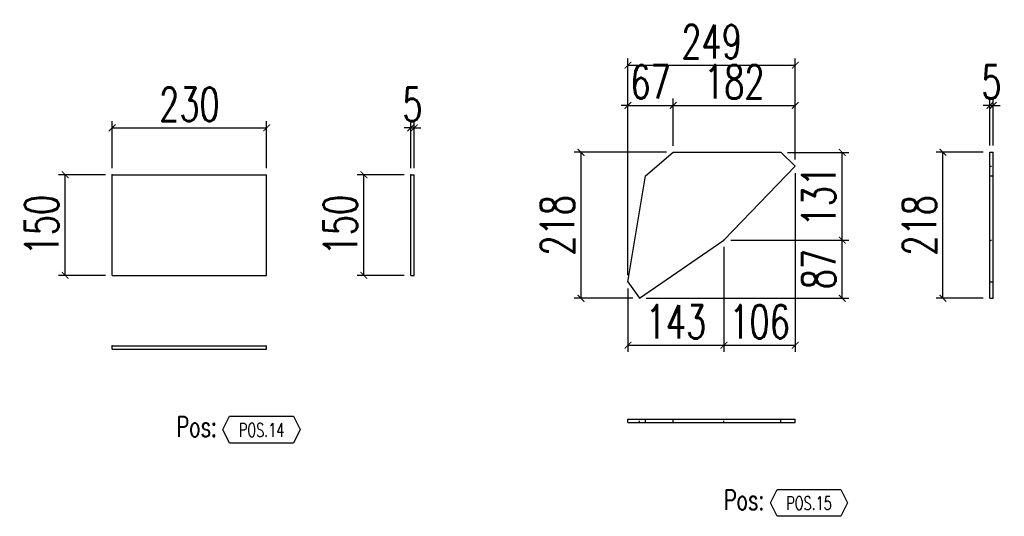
# Model space of a CAD drawing. Header units: feet. Extents: x -13577 to 173285, y -65833 to 34873.
# Tile 92 of 127: x 81020 to 82487, y -55944 to -55203. Entities that reach past the tile are written whole.
import ezdxf
from ezdxf.enums import TextEntityAlignment as Align

# ---------------------------------------------------------------- set-up
doc = ezdxf.new("R2010")
doc.units = ezdxf.units.FT
doc.header["$LTSCALE"] = 10
doc.header["$MEASUREMENT"] = 0
doc.linetypes.add('DASHDOT', pattern=[1, 0.5, -0.25, 0, -0.25])
doc.linetypes.add('HIDDEN', pattern=[0.375, 0.25, -0.125])
doc.layers.get('0').update_dxf_attribs({"linetype": 'CONTINUOUS'})
doc.layers.get('Defpoints').update_dxf_attribs({"linetype": 'CONTINUOUS'})
for name, color, linetype in [('A', 2, 'DASHDOT'), ('G', 3, 'CONTINUOUS'), ('POS_BOX', 6, 'CONTINUOUS'), ('POS_DES', 2, 'CONTINUOUS'), ('POS_MAT', 2, 'CONTINUOUS'), ('TR', 6, 'HIDDEN'), ('TXT1', 7, 'CONTINUOUS')]:
    doc.layers.add(name, color=color, linetype=linetype)
doc.styles.add('1', font='romans.shx', dxfattribs={"width": 0.7, "height": 50})
doc.styles.add('POS', font='ROMANS', dxfattribs={"width": 0.7})
doc.dimstyles.get("Standard").update_dxf_attribs({"dimtxt": 50, "dimasz": 1, "dimexe": 1, "dimexo": 1, "dimgap": 1, "dimtad": 1, "dimdec": 0, "dimdsep": 46, "dimtxsty": '1', "dimblk": 'ARCHTICK', "dimcen": 3, "dimclrd": 1, "dimclre": 1, "dimclrt": 3, "dimadec": 0, "dimazin": 0, "dimtfac": 1, "dimtdec": 0, "dimtix": 1, "dimtmove": 0, "dimatfit": 3, "dimfxl": 0, "dimtolj": 1, "dimarcsym": 0})

# ---------------------------------------------------------------- blocks, each defined once
blk = doc.blocks.new('_ArchTick')
at = {"color": 0, "linetype": 'ByBlock', "const_width": 0.15}
blk.add_lwpolyline([(-0.5, -0.5), (0.5, 0.5)], dxfattribs=at)
blk = doc.blocks.new('*D1103')
at = {"layer": 'Defpoints', "color": 0}
for p in [(81388.2, -55364.6), (81158.2, -55434.6), (81388.2, -55434.6)]:
    blk.add_point(p, dxfattribs=at)
at = {"layer": 'TXT1', "color": 1, "lineweight": -2, "transparency": 16777216}
for p, q in [((81158.2, -55424.6), (81158.2, -55354.6)), ((81158.2, -55364.6), (81388.2, -55364.6)), ((81388.2, -55424.6), (81388.2, -55354.6))]:
    blk.add_line(p, q, dxfattribs=at)
at = {"layer": 'TXT1', "color": 1, "lineweight": -2, "transparency": 16777216, "xscale": 10, "yscale": 10, "zscale": 10, "rotation": 180}
blk.add_blockref('_ArchTick', (81158.2, -55364.6), dxfattribs=at)
at = {"layer": 'TXT1', "color": 1, "lineweight": -2, "transparency": 16777216, "xscale": 10, "yscale": 10, "zscale": 10}
blk.add_blockref('_ArchTick', (81388.2, -55364.6), dxfattribs=at)
at = {"layer": 'TXT1', "color": 3, "transparency": 16777216, "insert": (81273.2, -55329.6), "char_height": 50, "attachment_point": 5, "style": '1'}
blk.add_mtext('\\A1;230', dxfattribs=at)
blk = doc.blocks.new('*D1104')
at = {"layer": 'Defpoints', "color": 0}
for p in [(81088.2, -55434.6), (81158.2, -55434.6), (81158.2, -55584.6)]:
    blk.add_point(p, dxfattribs=at)
at = {"layer": 'TXT1', "color": 1, "lineweight": -2, "transparency": 16777216}
for p, q in [((81148.2, -55434.6), (81078.2, -55434.6)), ((81088.2, -55584.6), (81088.2, -55434.6)), ((81148.2, -55584.6), (81078.2, -55584.6))]:
    blk.add_line(p, q, dxfattribs=at)
at = {"layer": 'TXT1', "color": 1, "lineweight": -2, "transparency": 16777216, "xscale": 10, "yscale": 10, "zscale": 10}
for p, rotation in [((81088.2, -55434.6), 90), ((81088.2, -55584.6), 270)]:
    blk.add_blockref('_ArchTick', p, dxfattribs=dict(at, rotation=rotation))
at = {"layer": 'TXT1', "color": 3, "transparency": 16777216, "insert": (81053.2, -55509.6), "char_height": 50, "attachment_point": 5, "rotation": 90, "style": '1'}
blk.add_mtext('\\A1;150', dxfattribs=at)
blk = doc.blocks.new('*D1105')
at = {"layer": 'Defpoints', "color": 0}
for p in [(81608.2, -55364.6), (81603.2, -55434.6), (81608.2, -55434.6)]:
    blk.add_point(p, dxfattribs=at)
at = {"layer": 'TXT1', "color": 1, "lineweight": -2, "transparency": 16777216}
for p, q in [((81603.2, -55364.6), (81593.2, -55364.6)), ((81603.2, -55424.6), (81603.2, -55354.6)), ((81603.2, -55364.6), (81608.2, -55364.6)), ((81608.2, -55424.6), (81608.2, -55354.6)), ((81608.2, -55364.6), (81618.2, -55364.6))]:
    blk.add_line(p, q, dxfattribs=at)
at = {"layer": 'TXT1', "color": 1, "lineweight": -2, "transparency": 16777216, "xscale": 10, "yscale": 10, "zscale": 10}
blk.add_blockref('_ArchTick', (81603.2, -55364.6), dxfattribs=at)
at = {"layer": 'TXT1', "color": 1, "lineweight": -2, "transparency": 16777216, "xscale": 10, "yscale": 10, "zscale": 10, "rotation": 180}
blk.add_blockref('_ArchTick', (81608.2, -55364.6), dxfattribs=at)
at = {"layer": 'TXT1', "color": 3, "transparency": 16777216, "insert": (81605.7, -55329.6), "char_height": 50, "attachment_point": 5, "style": '1'}
blk.add_mtext('\\A1;5', dxfattribs=at)
blk = doc.blocks.new('*D1106')
at = {"layer": 'Defpoints', "color": 0}
for p in [(81533.2, -55434.6), (81603.2, -55434.6), (81603.2, -55584.6)]:
    blk.add_point(p, dxfattribs=at)
at = {"layer": 'TXT1', "color": 1, "lineweight": -2, "transparency": 16777216}
for p, q in [((81593.2, -55434.6), (81523.2, -55434.6)), ((81533.2, -55584.6), (81533.2, -55434.6)), ((81593.2, -55584.6), (81523.2, -55584.6))]:
    blk.add_line(p, q, dxfattribs=at)
at = {"layer": 'TXT1', "color": 1, "lineweight": -2, "transparency": 16777216, "xscale": 10, "yscale": 10, "zscale": 10}
for p, rotation in [((81533.2, -55434.6), 90), ((81533.2, -55584.6), 270)]:
    blk.add_blockref('_ArchTick', p, dxfattribs=dict(at, rotation=rotation))
at = {"layer": 'TXT1', "color": 3, "transparency": 16777216, "insert": (81498.2, -55509.6), "char_height": 50, "attachment_point": 5, "rotation": 90, "style": '1'}
blk.add_mtext('\\A1;150', dxfattribs=at)
blk = doc.blocks.new('POSITION_LAM')
at = {"layer": 'POS_BOX'}
blk.add_lwpolyline([(10.5, -2), (9.5, -4), (0, -4), (-1, -2), (0, 0), (9.5, 0)], close=True, dxfattribs=at)
at = {"insert": (-7.93, -0.05), "char_height": 3, "width": 11.9956, "attachment_point": 1, "style": 'POS'}
blk.add_mtext('Pos:', dxfattribs=at)
at = {"style": 'POS', "width": 0.7}
blk.add_attdef('POS_PEZ', text='', height=2, dxfattribs=at).set_placement((4.76, -3.05), align=Align.CENTER)
at = {"layer": 'POS_DES', "style": 'POS', "width": 0.7, "flags": 1}
for tag, p in [('LAR_PRO', (-7.79, -4.53)), ('SPE_PRO', (-7.8, -5.07)), ('LUN_PRO', (-7.82, -5.58))]:
    blk.add_attdef(tag, p, '', height=0.35, dxfattribs=at)
at = {"layer": 'POS_MAT', "style": 'POS', "width": 0.7, "flags": 1}
for tag, p in [('MAT_PRO', (-6.89, -4.03)), ('NOM_PRO', (-6.94, -6.11)), ('PUN_NET', (-6.94, -7.16)), ('PUN_LIS', (-6.94, -6.63)), ('PUN_NET2', (-6.94, -7.74)), ('MAR_CMP', (-6.89, -8.22)), ('QTA_PEZ', (-6.89, -8.75)), ('NOT_PEZ', (-6.89, -9.21))]:
    blk.add_attdef(tag, text='', height=0.35, dxfattribs=at).set_placement(p, align=Align.CENTER)
blk = doc.blocks.new('*D1107')
at = {"layer": 'Defpoints', "color": 0}
for p in [(81994.2, -55331.1), (81994.2, -55401.2), (81926.7, -55594.1)]:
    blk.add_point(p, dxfattribs=at)
at = {"layer": 'TXT1', "color": 1, "lineweight": -2, "transparency": 16777216}
for p, q in [((81926.7, -55584.1), (81926.7, -55321.1)), ((81994.2, -55391.2), (81994.2, -55321.1)), ((81926.7, -55331.1), (81916.7, -55331.1)), ((81926.7, -55331.1), (81994.2, -55331.1)), ((81994.2, -55331.1), (82004.2, -55331.1))]:
    blk.add_line(p, q, dxfattribs=at)
at = {"layer": 'TXT1', "color": 1, "lineweight": -2, "transparency": 16777216, "xscale": 10, "yscale": 10, "zscale": 10}
blk.add_blockref('_ArchTick', (81926.7, -55331.1), dxfattribs=at)
at = {"layer": 'TXT1', "color": 1, "lineweight": -2, "transparency": 16777216, "xscale": 10, "yscale": 10, "zscale": 10, "rotation": 180}
blk.add_blockref('_ArchTick', (81994.2, -55331.1), dxfattribs=at)
at = {"layer": 'TXT1', "color": 3, "transparency": 16777216, "insert": (81960.4, -55296.1), "char_height": 50, "attachment_point": 5, "style": '1'}
blk.add_mtext('\\A1;67', dxfattribs=at)
blk = doc.blocks.new('*D1108')
at = {"layer": 'Defpoints', "color": 0}
for p in [(82176, -55331.1), (81994.2, -55401.2), (82176, -55422)]:
    blk.add_point(p, dxfattribs=at)
at = {"layer": 'TXT1', "color": 1, "lineweight": -2, "transparency": 16777216}
for p, q in [((81994.2, -55391.2), (81994.2, -55321.1)), ((82176, -55412), (82176, -55321.1)), ((81994.2, -55331.1), (82176, -55331.1))]:
    blk.add_line(p, q, dxfattribs=at)
at = {"layer": 'TXT1', "color": 1, "lineweight": -2, "transparency": 16777216, "xscale": 10, "yscale": 10, "zscale": 10, "rotation": 180}
blk.add_blockref('_ArchTick', (81994.2, -55331.1), dxfattribs=at)
at = {"layer": 'TXT1', "color": 1, "lineweight": -2, "transparency": 16777216, "xscale": 10, "yscale": 10, "zscale": 10}
blk.add_blockref('_ArchTick', (82176, -55331.1), dxfattribs=at)
at = {"layer": 'TXT1', "color": 3, "transparency": 16777216, "insert": (82085.1, -55296.1), "char_height": 50, "attachment_point": 5, "style": '1'}
blk.add_mtext('\\A1;182', dxfattribs=at)
blk = doc.blocks.new('*D1109')
at = {"layer": 'Defpoints', "color": 0}
for p in [(82069.7, -55532), (82246, -55532), (81943.7, -55618.8)]:
    blk.add_point(p, dxfattribs=at)
at = {"layer": 'TXT1', "color": 1, "lineweight": -2, "transparency": 16777216}
for p, q in [((82079.7, -55532), (82256, -55532)), ((82246, -55618.8), (82246, -55532)), ((81953.7, -55618.8), (82256, -55618.8))]:
    blk.add_line(p, q, dxfattribs=at)
at = {"layer": 'TXT1', "color": 1, "lineweight": -2, "transparency": 16777216, "xscale": 10, "yscale": 10, "zscale": 10}
for p, rotation in [((82246, -55532), 90), ((82246, -55618.8), 270)]:
    blk.add_blockref('_ArchTick', p, dxfattribs=dict(at, rotation=rotation))
at = {"layer": 'TXT1', "color": 3, "transparency": 16777216, "insert": (82211, -55575.4), "char_height": 50, "attachment_point": 5, "rotation": 90, "style": '1'}
blk.add_mtext('\\A1;87', dxfattribs=at)
blk = doc.blocks.new('*D1110')
at = {"layer": 'Defpoints', "color": 0}
for p in [(82154.4, -55401.2), (82246, -55401.2), (82069.7, -55532)]:
    blk.add_point(p, dxfattribs=at)
at = {"layer": 'TXT1', "color": 1, "lineweight": -2, "transparency": 16777216}
for p, q in [((82164.4, -55401.2), (82256, -55401.2)), ((82246, -55532), (82246, -55401.2)), ((82079.7, -55532), (82256, -55532))]:
    blk.add_line(p, q, dxfattribs=at)
at = {"layer": 'TXT1', "color": 1, "lineweight": -2, "transparency": 16777216, "xscale": 10, "yscale": 10, "zscale": 10}
for p, rotation in [((82246, -55401.2), 90), ((82246, -55532), 270)]:
    blk.add_blockref('_ArchTick', p, dxfattribs=dict(at, rotation=rotation))
at = {"layer": 'TXT1', "color": 3, "transparency": 16777216, "insert": (82211, -55466.6), "char_height": 50, "attachment_point": 5, "rotation": 90, "style": '1'}
blk.add_mtext('\\A1;131', dxfattribs=at)
blk = doc.blocks.new('*D1111')
at = {"layer": 'Defpoints', "color": 0}
for p in [(82069.7, -55532), (81926.7, -55594.1), (82069.7, -55688.8)]:
    blk.add_point(p, dxfattribs=at)
at = {"layer": 'TXT1', "color": 1, "lineweight": -2, "transparency": 16777216}
for p, q in [((82069.7, -55542), (82069.7, -55698.8)), ((81926.7, -55604.1), (81926.7, -55698.8)), ((81926.7, -55688.8), (82069.7, -55688.8))]:
    blk.add_line(p, q, dxfattribs=at)
at = {"layer": 'TXT1', "color": 1, "lineweight": -2, "transparency": 16777216, "xscale": 10, "yscale": 10, "zscale": 10, "rotation": 180}
blk.add_blockref('_ArchTick', (81926.7, -55688.8), dxfattribs=at)
at = {"layer": 'TXT1', "color": 1, "lineweight": -2, "transparency": 16777216, "xscale": 10, "yscale": 10, "zscale": 10}
blk.add_blockref('_ArchTick', (82069.7, -55688.8), dxfattribs=at)
at = {"layer": 'TXT1', "color": 3, "transparency": 16777216, "insert": (81998.2, -55653.8), "char_height": 50, "attachment_point": 5, "style": '1'}
blk.add_mtext('\\A1;143', dxfattribs=at)
blk = doc.blocks.new('*D1112')
at = {"layer": 'Defpoints', "color": 0}
for p in [(82176, -55422), (82069.7, -55532), (82176, -55688.8)]:
    blk.add_point(p, dxfattribs=at)
at = {"layer": 'TXT1', "color": 1, "lineweight": -2, "transparency": 16777216}
for p, q in [((82176, -55432), (82176, -55698.8)), ((82069.7, -55542), (82069.7, -55698.8)), ((82069.7, -55688.8), (82176, -55688.8))]:
    blk.add_line(p, q, dxfattribs=at)
at = {"layer": 'TXT1', "color": 1, "lineweight": -2, "transparency": 16777216, "xscale": 10, "yscale": 10, "zscale": 10, "rotation": 180}
blk.add_blockref('_ArchTick', (82069.7, -55688.8), dxfattribs=at)
at = {"layer": 'TXT1', "color": 1, "lineweight": -2, "transparency": 16777216, "xscale": 10, "yscale": 10, "zscale": 10}
blk.add_blockref('_ArchTick', (82176, -55688.8), dxfattribs=at)
at = {"layer": 'TXT1', "color": 3, "transparency": 16777216, "insert": (82122.8, -55653.8), "char_height": 50, "attachment_point": 5, "style": '1'}
blk.add_mtext('\\A1;106', dxfattribs=at)
blk = doc.blocks.new('*D1113')
at = {"layer": 'Defpoints', "color": 0}
for p in [(82176, -55271.1), (82176, -55422), (81926.7, -55594.1)]:
    blk.add_point(p, dxfattribs=at)
at = {"layer": 'TXT1', "color": 1, "lineweight": -2, "transparency": 16777216}
for p, q in [((81926.7, -55584.1), (81926.7, -55261.1)), ((82176, -55412), (82176, -55261.1)), ((81926.7, -55271.1), (82176, -55271.1))]:
    blk.add_line(p, q, dxfattribs=at)
at = {"layer": 'TXT1', "color": 1, "lineweight": -2, "transparency": 16777216, "xscale": 10, "yscale": 10, "zscale": 10, "rotation": 180}
blk.add_blockref('_ArchTick', (81926.7, -55271.1), dxfattribs=at)
at = {"layer": 'TXT1', "color": 1, "lineweight": -2, "transparency": 16777216, "xscale": 10, "yscale": 10, "zscale": 10}
blk.add_blockref('_ArchTick', (82176, -55271.1), dxfattribs=at)
at = {"layer": 'TXT1', "color": 3, "transparency": 16777216, "insert": (82051.3, -55236.1), "char_height": 50, "attachment_point": 5, "style": '1'}
blk.add_mtext('\\A1;249', dxfattribs=at)
blk = doc.blocks.new('*D1114')
at = {"layer": 'Defpoints', "color": 0}
for p in [(81856.7, -55401.1), (81994.2, -55401.1), (81943.7, -55618.8)]:
    blk.add_point(p, dxfattribs=at)
at = {"layer": 'TXT1', "color": 1, "lineweight": -2, "transparency": 16777216}
for p, q in [((81984.2, -55401.1), (81846.7, -55401.1)), ((81856.7, -55618.8), (81856.7, -55401.1)), ((81933.7, -55618.8), (81846.7, -55618.8))]:
    blk.add_line(p, q, dxfattribs=at)
at = {"layer": 'TXT1', "color": 1, "lineweight": -2, "transparency": 16777216, "xscale": 10, "yscale": 10, "zscale": 10}
for p, rotation in [((81856.7, -55401.1), 90), ((81856.7, -55618.8), 270)]:
    blk.add_blockref('_ArchTick', p, dxfattribs=dict(at, rotation=rotation))
at = {"layer": 'TXT1', "color": 3, "transparency": 16777216, "insert": (81821.7, -55510), "char_height": 50, "attachment_point": 5, "rotation": 90, "style": '1'}
blk.add_mtext('\\A1;218', dxfattribs=at)
blk = doc.blocks.new('*D1115')
at = {"layer": 'Defpoints', "color": 0}
for p in [(82471, -55331.1), (82466, -55401.1), (82471, -55401.1)]:
    blk.add_point(p, dxfattribs=at)
at = {"layer": 'TXT1', "color": 1, "lineweight": -2, "transparency": 16777216}
for p, q in [((82466, -55391.1), (82466, -55321.1)), ((82471, -55391.1), (82471, -55321.1)), ((82466, -55331.1), (82456, -55331.1)), ((82466, -55331.1), (82471, -55331.1)), ((82471, -55331.1), (82481, -55331.1))]:
    blk.add_line(p, q, dxfattribs=at)
at = {"layer": 'TXT1', "color": 1, "lineweight": -2, "transparency": 16777216, "xscale": 10, "yscale": 10, "zscale": 10}
blk.add_blockref('_ArchTick', (82466, -55331.1), dxfattribs=at)
at = {"layer": 'TXT1', "color": 1, "lineweight": -2, "transparency": 16777216, "xscale": 10, "yscale": 10, "zscale": 10, "rotation": 180}
blk.add_blockref('_ArchTick', (82471, -55331.1), dxfattribs=at)
at = {"layer": 'TXT1', "color": 3, "transparency": 16777216, "insert": (82468.5, -55296.1), "char_height": 50, "attachment_point": 5, "style": '1'}
blk.add_mtext('\\A1;5', dxfattribs=at)
blk = doc.blocks.new('*D1116')
at = {"layer": 'Defpoints', "color": 0}
for p in [(82396, -55401.1), (82466, -55401.1), (82466, -55618.8)]:
    blk.add_point(p, dxfattribs=at)
at = {"layer": 'TXT1', "color": 1, "lineweight": -2, "transparency": 16777216}
for p, q in [((82456, -55401.1), (82386, -55401.1)), ((82396, -55618.8), (82396, -55401.1)), ((82456, -55618.8), (82386, -55618.8))]:
    blk.add_line(p, q, dxfattribs=at)
at = {"layer": 'TXT1', "color": 1, "lineweight": -2, "transparency": 16777216, "xscale": 10, "yscale": 10, "zscale": 10}
for p, rotation in [((82396, -55401.1), 90), ((82396, -55618.8), 270)]:
    blk.add_blockref('_ArchTick', p, dxfattribs=dict(at, rotation=rotation))
at = {"layer": 'TXT1', "color": 3, "transparency": 16777216, "insert": (82361, -55510), "char_height": 50, "attachment_point": 5, "rotation": 90, "style": '1'}
blk.add_mtext('\\A1;218', dxfattribs=at)

msp = doc.modelspace()

# ---------------------------------------------------------------- linework, layer by layer
at = {"layer": 'A'}
for p in [(81158.2, -55434.6), (81603.2, -55434.6), (82069.7, -55532), (82466, -55532), (81158.2, -55689.6), (82069.7, -55803.8)]:
    msp.add_point(p, dxfattribs=at)
at = {"layer": 'G'}
for p, q in [((81953, -55436.1), (81994.2, -55401.1)), ((81994.2, -55401.1), (82154.4, -55401.1)), ((82154.4, -55401.1), (82176, -55422)), ((82466, -55401.1), (82471, -55401.1)), ((82466, -55618.8), (82466, -55401.1)), ((82471, -55618.8), (82471, -55401.1)), ((82069.7, -55532), (82176, -55422)), ((81158.2, -55434.6), (81388.2, -55434.6)), ((81158.2, -55584.6), (81158.2, -55434.6)), ((81388.2, -55584.6), (81388.2, -55434.6)), ((81603.2, -55434.6), (81608.2, -55434.6)), ((81603.2, -55584.6), (81603.2, -55434.6)), ((81608.2, -55584.6), (81608.2, -55434.6)), ((81926.7, -55594.1), (81953, -55436.1)), ((82466, -55436.1), (82471, -55436.1)), ((81943.7, -55618.8), (82069.7, -55532)), ((81158.2, -55584.6), (81388.2, -55584.6)), ((81603.2, -55584.6), (81608.2, -55584.6)), ((81926.7, -55594.1), (81943.7, -55618.8)), ((82466, -55594.1), (82471, -55594.1)), ((82466, -55618.8), (82471, -55618.8)), ((81158.2, -55689.6), (81388.2, -55689.6)), ((81158.2, -55694.6), (81158.2, -55689.6)), ((81158.2, -55694.6), (81388.2, -55694.6)), ((81388.2, -55694.6), (81388.2, -55689.6)), ((81926.7, -55798.8), (82176, -55798.8)), ((81926.7, -55803.8), (81926.7, -55798.8)), ((81926.7, -55803.8), (82176, -55803.8)), ((81953, -55803.8), (81953, -55798.8)), ((81994.2, -55803.8), (81994.2, -55798.8)), ((82154.4, -55803.8), (82154.4, -55798.8)), ((82176, -55803.8), (82176, -55798.8))]:
    msp.add_line(p, q, dxfattribs=at)
for p in [(81158.2, -55434.6), (81603.2, -55434.6), (82069.7, -55532), (82466, -55532), (81158.2, -55689.6), (82069.7, -55803.8)]:
    msp.add_point(p, dxfattribs=at)
at = {"layer": 'TR'}
for p, q in [((82466, -55422), (82471, -55422)), ((82466, -55532), (82471, -55532)), ((81943.7, -55803.8), (81943.7, -55798.8)), ((82069.7, -55803.8), (82069.7, -55798.8))]:
    msp.add_line(p, q, dxfattribs=at)
for p in [(81158.2, -55434.6), (81603.2, -55434.6), (82069.7, -55532), (82466, -55532), (81158.2, -55689.6), (82069.7, -55803.8)]:
    msp.add_point(p, dxfattribs=at)

# ---------------------------------------------------------------- block references
at = {"xscale": 10, "yscale": 10, "zscale": 10}
for p, values in [((81333.2, -55794.6), {'POS_PEZ': 'POS.14'}), ((82148.8, -55903.8), {'POS_PEZ': 'POS.15'})]:
    msp.add_blockref('POSITION_LAM', p, dxfattribs=at).add_auto_attribs(values)

# ---------------------------------------------------------------- dimensions: what is measured, and where the dimension line sits
at = {"layer": 'TXT1'}
for base, p1, p2, picture, middle in [((82176, -55271.1), (81926.7, -55594.1), (82176, -55422), '*D1113', (82051.3, -55236.1)), ((81994.1567, -55331.1484), (81926.6667, -55594.1335), (81994.1567, -55401.1524), '*D1107', (81960.4117, -55296.1484)), ((82176, -55331.1), (81994.2, -55401.2), (82176, -55422), '*D1108', (82085.1, -55296.1)), ((82471, -55331.1), (82466, -55401.1), (82471, -55401.1), '*D1115', (82468.5, -55296.1)), ((81388.2, -55364.6), (81158.2, -55434.6), (81388.2, -55434.6), '*D1103', (81273.2, -55329.6)), ((81608.2, -55364.6), (81603.2, -55434.6), (81608.2, -55434.6), '*D1105', (81605.7, -55329.6)), ((82176, -55688.8), (82069.7, -55532), (82176, -55422), '*D1112', (82122.8, -55653.8)), ((82069.7, -55688.8), (81926.7, -55594.1), (82069.7, -55532), '*D1111', (81998.2, -55653.8))]:
    dim = msp.add_linear_dim(base=base, p1=p1, p2=p2, dimstyle='Standard', override={"dimscale": 10}, dxfattribs=at)
    dim.commit()
    dim.dimension.update_dxf_attribs({"geometry": picture, "text_midpoint": middle})
for base, p1, p2, picture, middle in [((81856.7, -55401.1), (81943.7, -55618.8), (81994.2, -55401.1), '*D1114', (81821.7, -55510)), ((82246, -55401.2), (82069.7, -55532), (82154.4, -55401.2), '*D1110', (82211, -55466.6)), ((82396, -55401.1), (82466, -55618.8), (82466, -55401.1), '*D1116', (82361, -55510)), ((81088.2, -55434.6), (81158.2, -55584.6), (81158.2, -55434.6), '*D1104', (81053.2, -55509.6)), ((81533.2, -55434.6), (81603.2, -55584.6), (81603.2, -55434.6), '*D1106', (81498.2, -55509.6)), ((82246, -55532), (81943.7, -55618.8), (82069.7, -55532), '*D1109', (82211, -55575.4))]:
    dim = msp.add_linear_dim(base=base, p1=p1, p2=p2, angle=90, dimstyle='Standard', override={"dimscale": 10}, dxfattribs=at)
    dim.commit()
    dim.dimension.update_dxf_attribs({"geometry": picture, "text_midpoint": middle})

doc.saveas('drawing.dxf')
